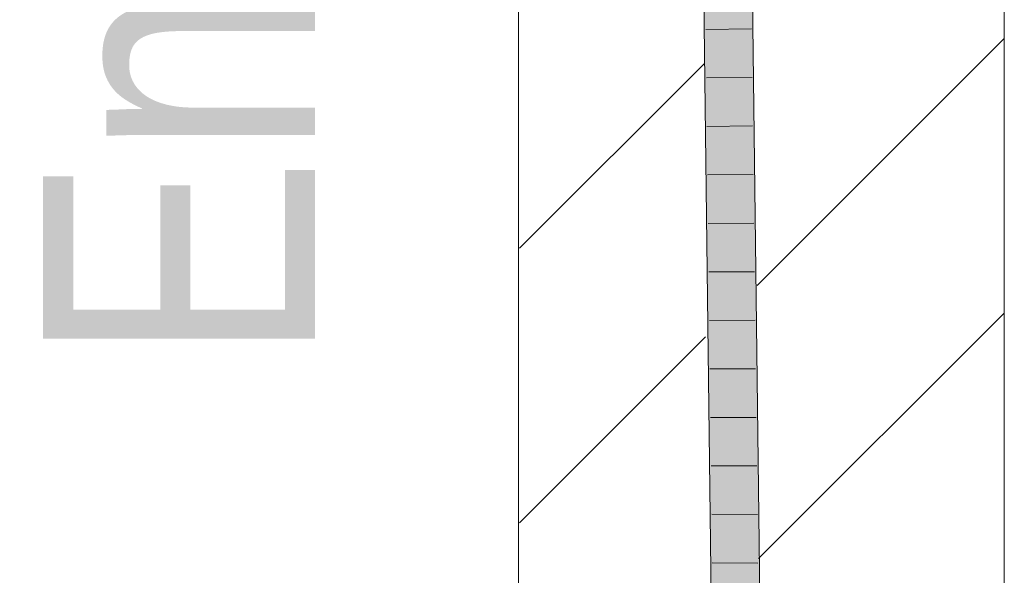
# Model space of a CAD drawing. Extents: x -620 to 300, y 62 to 1112.
# Tile 244 of 256: x 165 to 170, y 873 to 876. Entities that reach past the tile are written whole.
import ezdxf
from ezdxf.lldxf.tags import DXFTag

# ---------------------------------------------------------------- set-up
doc = ezdxf.new("R2010")
doc.units = 0
doc.layers.get('0').update_dxf_attribs({"lineweight": 13})
for name, color, linetype, lineweight, true_color in [('E_Detail_Beschriftung', 7, 'Continuous', 13, 0x009900), ('E_Detail_Wandschraffur', 7, 'Continuous', 5, 0xc0c0c0), ('E_Leerrohr 25-A06G9S0I8I', 7, 'Continuous', 9, 0xff8000), ('E_Leerrohr 25-Shading', 7, 'Continuous', 9, 0xff8000)]:
    doc.layers.add(name, color=color, linetype=linetype, lineweight=lineweight, true_color=true_color)
doc.layers.add('E_Detail_Linie_Text_Bem', color=7, linetype='Continuous', lineweight=13)
doc.styles.get("Standard").update_dxf_attribs({"font": 'ARIALN.TTF'})
tags = doc.linetypes.add('fein_strichliert', pattern=[4, 1, -2, 1]).pattern_tags.tags
tags[8:9] = [DXFTag(74, 4), DXFTag(75, 0), DXFTag(340, '0'), DXFTag(46, 0.0), DXFTag(50, 0.0), DXFTag(44, 0.0), DXFTag(45, 0.0)]
tags[6:7] = [DXFTag(74, 4), DXFTag(75, 0), DXFTag(340, '0'), DXFTag(46, 0.0), DXFTag(50, 0.0), DXFTag(44, 0.0), DXFTag(45, 0.0)]
tags[4:5] = [DXFTag(74, 4), DXFTag(75, 0), DXFTag(340, '0'), DXFTag(46, 0.0), DXFTag(50, 0.0), DXFTag(44, 0.0), DXFTag(45, 0.0)]

# ---------------------------------------------------------------- blocks, each defined once
blk = doc.blocks.new('Shading-A06G9RJF8I', base_point=(235.1268, 776.6774))
at = {"layer": 'E_Leerrohr 25-Shading', "color": 43, "true_color": 0xd7ab7f}
for points in [[(168.426, 876.3691), (168.4704, 872.7164), (168.4492, 876.3695), (168.473, 872.7163)], [(168.4492, 876.3695), (168.473, 872.7163), (168.4626, 876.3698), (168.4895, 872.7162)], [(168.4895, 872.7162), (168.507, 872.716), (168.4626, 876.3698)], [(168.6837, 872.7144), (168.7204, 872.714), (168.6393, 876.3729), (168.6759, 876.3735)]]:
    blk.add_solid(points, dxfattribs=at)
at = {"layer": 'E_Leerrohr 25-Shading', "color": 31, "true_color": 0xfabd7f}
for points in [[(168.507, 872.716), (168.5954, 872.7151), (168.4626, 876.3698), (168.551, 876.3713)], [(168.5954, 872.7151), (168.6837, 872.7144), (168.551, 876.3713), (168.6393, 876.3729)]]:
    blk.add_solid(points, dxfattribs=at)
blk = doc.blocks.new('Referenz-A06G9S0M8I')
at = {"layer": 'E_Detail_Linie_Text_Bem', "linetype": 'Continuous', "ltscale": 0.13}
for p, q in [((167.4758, 870.4994), (167.4758, 882.2994)), ((169.9758, 882.2994), (169.9758, 842.2994))]:
    blk.add_line(p, q, dxfattribs=at)
at = {"layer": 'E_Detail_Wandschraffur', "linetype": 'fein_strichliert', "ltscale": 0.13}
for p, q in [((168.7034, 874.5497), (169.9758, 875.8221)), ((167.4806, 873.3269), (168.4383, 874.2846))]:
    blk.add_line(p, q, dxfattribs=at)
at = {"layer": 'E_Detail_Wandschraffur', "linetype": 'ByBlock', "ltscale": 0.13}
for p, q in [((167.481, 874.7415), (168.4308, 875.6913)), ((168.7106, 873.1427), (169.9758, 874.4079))]:
    blk.add_line(p, q, dxfattribs=at)
at = {"layer": 'E_Leerrohr 25-A06G9S0I8I', "linetype": 'Continuous', "ltscale": 0.13}
for p, q in [((168.4704, 872.7164), (168.426, 876.3691)), ((168.7203, 872.714), (168.6759, 876.3735)), ((168.6745, 875.8718), (168.4396, 875.8685)), ((168.6776, 875.6216), (168.4426, 875.6187)), ((168.6806, 875.3714), (168.4456, 875.369)), ((168.6836, 875.1212), (168.4487, 875.1192)), ((168.6867, 874.871), (168.4517, 874.8695)), ((168.6897, 874.6208), (168.4547, 874.6197)), ((168.6928, 874.3706), (168.4578, 874.3699)), ((168.6958, 874.1204), (168.4608, 874.1202)), ((168.6988, 873.8702), (168.4638, 873.8704)), ((168.7019, 873.62), (168.4669, 873.6206)), ((168.7049, 873.3698), (168.4699, 873.3709)), ((168.7079, 873.1196), (168.4729, 873.1211))]:
    blk.add_line(p, q, dxfattribs=at)
at = {"layer": 'E_Detail_Beschriftung', "linetype": 'Continuous', "ltscale": 0.13, "insert": (165.0285, 874.1443), "char_height": 1.4, "attachment_point": 1, "rotation": 90}
blk.add_mtext('{\\fArial Narrow;Endtüllen}', dxfattribs=at)

msp = doc.modelspace()

# ---------------------------------------------------------------- block references
at = {"color": 8, "lineweight": 25, "ltscale": 0.25, "true_color": 0x808080}
msp.add_blockref('Referenz-A06G9S0M8I', (0, 0), dxfattribs=at)
msp.add_blockref('Shading-A06G9RJF8I', (235.1268, 776.6774))

doc.saveas('drawing.dxf')
